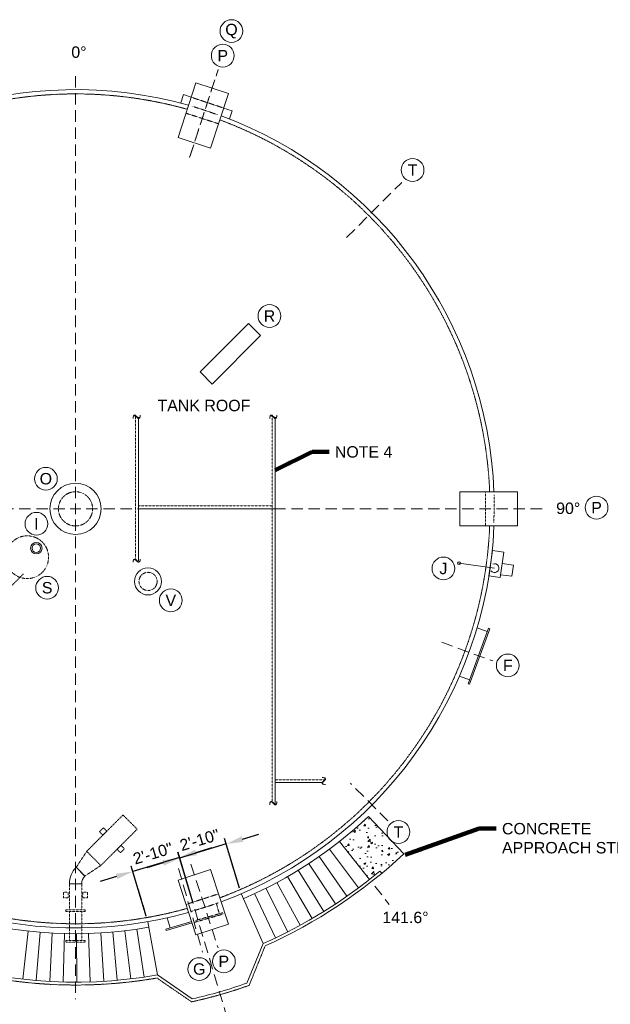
# Model space of a CAD drawing. Header units: inches. Extents: x -934 to 822, y -498 to 548.
# Tile 3 of 4: x -496 to -82, y -143 to 548. Entities that reach past the tile are written whole.
import ezdxf

# ---------------------------------------------------------------- set-up
doc = ezdxf.new("R2010")
doc.units = ezdxf.units.IN
doc.header["$MEASUREMENT"] = 0
for name, pattern in [('( Dashed )', [9, 6, -3]), ('CENTER', [0.629921, 0.393701, -0.07874, 0.07874, -0.07874]), ('HIDDEN', [0.19685, 0.15748, -0.03937])]:
    doc.linetypes.add(name, pattern=pattern)
doc.layers.get('DefPoints').update_dxf_attribs({"lineweight": 0})
for name, color, linetype, lineweight in [('G-ANNO-DIMS', 2, 'Continuous', 0), ('G-ANNO-KEYN', 2, 'Continuous', 0), ('G-ANNO-MASK', 1, 'Continuous', 0), ('G-ANNO-NOTE', 4, 'Continuous', 30), ('G-ANNO-PATT', 250, 'Continuous', 0), ('G-GRID-COOR', 2, 'Continuous', 13), ('M-DETL LGHT', 3, 'Continuous', 0), ('M-DETL-LGHT', 3, 'Continuous', 0), ('M-DETL-MEDM', 5, 'Continuous', 0), ('M-DETL-MLGT', 2, 'Continuous', 0), ('M-DETL-YELW', 2, 'Continuous', 0)]:
    doc.layers.add(name, color=color, linetype=linetype, lineweight=lineweight)
doc.styles.add("AEC_AC_10ArchDims-CC_3-16_1'", font='arial.ttf', dxfattribs={"height": 8})
doc.styles.add("AEC_AC_49Text-LeftTop_3-16_1'", font='arial.ttf', dxfattribs={"height": 8})
doc.styles.add('ROMANS-64', font='romans.shx', dxfattribs={"width": 0.8, "height": 8})
doc.dimstyles.new("AEC_AC_10_Arch-Dims_3-16_1'", dxfattribs={"dimtxt": 8, "dimasz": 12, "dimexe": 4, "dimexo": 4, "dimgap": 4, "dimtad": 1, "dimdec": 4, "dimzin": 15, "dimdsep": 46, "dimlunit": 4, "dimtxsty": "AEC_AC_10ArchDims-CC_3-16_1'", "dimcen": 0.09, "dimclrd": 256, "dimclre": 256, "dimazin": 2, "dimtfac": 0.7, "dimtdec": 4, "dimtix": 1, "dimtmove": 1, "dimatfit": 3, "dimfxl": 1, "dimfrac": 1, "dimtolj": 1, "dimtzin": 15, "dimlwd": 30, "dimlwe": 30, "dimarcsym": 0})
doc.dimstyles.new("AEC_AC_49_Notes_3-16_1'", dxfattribs={"dimtxt": 8, "dimasz": 12, "dimexe": 4, "dimexo": 4, "dimgap": 4, "dimtad": 1, "dimjust": 1, "dimdec": 3, "dimzin": 15, "dimdsep": 46, "dimlunit": 5, "dimtxsty": "AEC_AC_49Text-LeftTop_3-16_1'", "dimcen": 0.09, "dimclrd": 256, "dimclre": 256, "dimazin": 2, "dimtfac": 0.7, "dimtdec": 3, "dimtmove": 1, "dimatfit": 1, "dimfxl": 1, "dimfrac": 1, "dimtolj": 1, "dimtzin": 15, "dimlwd": 30, "dimlwe": 30, "dimarcsym": 0})

# ---------------------------------------------------------------- blocks, each defined once
blk = doc.blocks.new('45 ELL 8')
for p, q in [((6.56, 0.47), (0.47, 6.56)), ((-4.31, -4.97), (4.31, -4.97))]:
    blk.add_line(p, q)
for radius in [16.31, 7.69]:
    blk.add_arc((12, -4.97), radius, 135, 180)
blk = doc.blocks.new('*D34')
at = {"layer": 'DefPoints', "color": 0, "transparency": 16777216}
for p in [(-383.97, -40.24), (-340.79, -65.24), (-373.5, -75.07)]:
    blk.add_point(p, dxfattribs=at)
at = {"layer": 'G-ANNO-DIMS', "lineweight": 30, "transparency": 16777216}
for p, q in [((-341.94, -61.41), (-352.41, -26.58)), ((-339.77, -26.95), (-328.27, -23.5)), ((-351.26, -30.41), (-383.97, -40.24)), ((-374.65, -71.24), (-385.12, -36.41)), ((-395.46, -43.69), (-406.95, -47.15))]:
    blk.add_line(p, q, dxfattribs=at)
at = {"layer": 'G-ANNO-DIMS', "transparency": 16777216}
for points in [[(-340.34, -25.04), (-339.19, -28.87), (-351.26, -30.41)], [(-396.04, -41.78), (-394.89, -45.61), (-383.97, -40.24)]]:
    blk.add_solid(points, dxfattribs=at)
at = {"layer": 'G-ANNO-DIMS', "color": 0, "lineweight": 30, "transparency": 16777216, "insert": (-369.94, -27.58), "char_height": 8, "attachment_point": 5, "rotation": 16.73052, "style": "AEC_AC_10ArchDims-CC_3-16_1'"}
blk.add_mtext('\\A1;2\'-10"', dxfattribs=at)
blk = doc.blocks.new('*D33')
at = {"layer": 'DefPoints', "color": 0, "transparency": 16777216}
for p in [(-416.79, -49.71), (-373.5, -75.07), (-406.21, -84.9)]:
    blk.add_point(p, dxfattribs=at)
at = {"layer": 'G-ANNO-DIMS', "lineweight": 30, "transparency": 16777216}
for p, q in [((-372.58, -36.43), (-361.09, -32.97)), ((-384.08, -39.88), (-416.79, -49.71)), ((-374.65, -71.24), (-385.23, -36.05)), ((-407.36, -81.07), (-417.94, -45.88)), ((-428.28, -53.17), (-439.77, -56.62))]:
    blk.add_line(p, q, dxfattribs=at)
at = {"layer": 'G-ANNO-DIMS', "transparency": 16777216}
for points in [[(-373.16, -34.51), (-372.01, -38.34), (-384.08, -39.88)], [(-428.85, -51.25), (-427.7, -55.08), (-416.79, -49.71)]]:
    blk.add_solid(points, dxfattribs=at)
at = {"layer": 'G-ANNO-DIMS', "color": 0, "lineweight": 30, "transparency": 16777216, "insert": (-402.76, -37.05), "char_height": 8, "attachment_point": 5, "rotation": 16.73052, "style": "AEC_AC_10ArchDims-CC_3-16_1'"}
blk.add_mtext('\\A1;2\'-10"', dxfattribs=at)

msp = doc.modelspace()

# ---------------------------------------------------------------- hatches: boundary and pattern name
at = {"layer": 'G-ANNO-PATT', "linetype": 'CENTER'}
h = msp.add_hatch(dxfattribs=at)
h.set_pattern_fill('AR-CONC', color=256, style=0, pattern_type=2)
h.set_pattern_definition([(50, (-251.887, -32.66), (14.3452, -1.255), [1.5, -16.5]), (355, (-251.887, -32.66), (-2.775, 15.044), [1.2, -13.2]), (100.45, (-250.692, -32.765), (11.57, 13.789), [1.275, -14.023]), (46.184, (-251.887, -28.66), (21.345, -3.31), [2.25, -24.75]), (96.636, (-250.108, -28.936), (18.693, 19.482), [1.912, -21.034]), (351.184, (-251.887, -28.66), (18.693, 19.482), [1.8, -19.8]), (21, (-249.887, -29.66), (11.938, -8.0524), [1.5, -16.5]), (326, (-249.887, -29.66), (4.866, 14.503), [1.2, -13.2]), (71.45, (-248.892, -30.331), (16.8044, 6.4506), [1.275, -14.023]), (37.5, (-251.887, -32.6605), (0.2432, 6.6579), [0, -13.04, 0, -13.4, 0, -13.25]), (7.5, (-251.887, -32.6605), (5.2614, 7.8882), [0, -7.64, 0, -12.74, 0, -5.05]), (327.5, (-256.347, -32.6605), (10.67645, -0.4511), [0, -5, 0, -15.6, 0, -20.7]), (317.5, (-258.347, -32.66), (11.6637, 2.002), [0, -6.5, 0, -10.36, 0, -14.7])])
h.paths.add_polyline_path([(-251.39131, -11.12359, -0.022439), (-271.85292, -28.74411), (-250.66865, -55.31459, 0.006623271), (-243.40261, -49.45355), (-242.12149, -50.98937), (-225.68332, -38.09747), (-234.42563, -28.92468, -0.140308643), (-237.46347, -25.73725)])

# ---------------------------------------------------------------- linework, layer by layer
at = {"layer": 'G-ANNO-KEYN', "linetype": 'Continuous'}
for centre in [(-347.58321, 539.73101, -0.00197), (-353.69315, 522.50003, -0.00197), (-220.41937, 442.30977, -0.00197), (-320.90155, 339.93118, -0.00197), (-477.88849, 225.73953, -0.00197), (-91.26873, 205.48503, -0.00197), (-484.53437, 194.15009, -0.00197), (-198.79789, 162.83748, -0.00197), (-476.99411, 149.28021, -0.00197), (-390.16178, 140.46075, -0.00197), (-153.58514, 94.82563, -0.00197), (-230.37705, -22.02475, -0.00197), (-370.23752, -118.15153, -0.00197), (-352.94282, -112.7589, -0.00197)]:
    msp.add_circle(centre, 8, dxfattribs=at)
at = {"layer": 'G-GRID-COOR', "linetype": '( Dashed )', "ltscale": 1.333333}
for p, q in [((-376.96532, 451.15518, -0.00197), (-356.91035, 512.87806, -0.00197)), ((-376.58259, 452.33312, -0.00197), (-356.97746, 512.67149, -0.00197)), ((-457.05438, 212.17941, -0.00197), (-457.05438, 508.08394, -0.00197)), ((-464.56737, 204.66641, -0.00197), (-694.2022, 204.66641, -0.00197)), ((-449.54139, 204.66641, -0.00197), (-125.82342, 204.66641, -0.00197)), ((-457.05438, 197.15342, -0.00197), (-457.05438, -139.35498, -0.00197)), ((-199.90538, 111.09582, -0.00197), (-164.16513, 97.97737, -0.00197)), ((-237.78103, -14.15044, -0.00197), (-264.12051, 12.13421, -0.00197)), ((-384.72735, -47.56791, -0.00197), (-367.89904, -106.25521, -0.00197)), ((-376.05351, -44.62864, -0.00197), (-356.97746, -103.33866, -0.00197))]:
    msp.add_line(p, q, dxfattribs=at)
at = {"layer": 'G-GRID-COOR', "linetype": 'Continuous', "ltscale": 1.333333}
for p, q in [((-457.05438, 200.97548, -0.00197), (-457.05438, 208.35735, -0.00197)), ((-460.74532, 204.66641, -0.00197), (-453.36344, 204.66641, -0.00197))]:
    msp.add_line(p, q, dxfattribs=at)
at = {"layer": 'G-GRID-COOR', "linetype": '( Dashed )', "ltscale": 1.333333, "elevation": -0.00197, "flags": 128}
for points in [[(-266.72367, 394.99713), (-228.0912, 433.6296)], [(-342.72253, -59.84134), (-352.14129, -28.24675)], [(-343.65756, -175.71565), (-384.72426, -37.96015)], [(-407.35569, -81.05533), (-417.30723, -47.67356)], [(-247.0449, -59.87936), (-236.80007, -72.78462)]]:
    msp.add_lwpolyline(points, dxfattribs=at)
at = {"layer": 'M-DETL LGHT'}
for p, q in [((-369.54532, 300.66075, -0.00197), (-335.6042, 334.60188, -0.00197)), ((-327.11892, 326.1166, -0.00197), (-335.6042, 334.60188, -0.00197)), ((-361.06004, 292.17547, -0.00197), (-327.11892, 326.1166, -0.00197)), ((-361.06004, 292.17547, -0.00197), (-369.54532, 300.66075, -0.00197)), ((-166.85182, 157.56574, -0.00197), (-164.3467, 175.39057, -0.00197)), ((-164.3467, 175.39057, -0.00197), (-156.42456, 174.27718, -0.00197)), ((-158.92967, 156.45236, -0.00197), (-156.42456, 174.27718, -0.00197)), ((-187.80268, 166.56916, -0.00197), (-162.91611, 163.07158, -0.00197)), ((-157.53794, 166.35504, -0.00197), (-149.6158, 165.24165, -0.00197)), ((-150.72918, 157.31951, -0.00197), (-149.6158, 165.24165, -0.00197)), ((-166.85182, 157.56574, -0.00197), (-158.92967, 156.45236, -0.00197)), ((-158.65133, 158.43289, -0.00197), (-150.72918, 157.31951, -0.00197)), ((-167.15706, 120.92479, -0.00197), (-181.46237, 81.95103, -0.00197)), ((-166.2183, 120.58022, -0.00197), (-180.52361, 81.60646, -0.00197)), ((-175.15697, 121.1808, -0.00197), (-168.02408, 118.56267, -0.00197)), ((-167.15706, 120.92479, -0.00197), (-166.2183, 120.58022, -0.00197)), ((-187.47392, 87.35327, -0.00197), (-180.42866, 84.76731, -0.00197)), ((-181.46237, 81.95103, -0.00197), (-180.52361, 81.60646, -0.00197)), ((-226.49541, -37.24538, -0.00197), (-251.39131, -11.12359, -0.00197)), ((-278.76325, -34.0151, -0.00197), (-258.35926, -61.18291, -0.00197)), ((-271.85292, -28.74411, -0.00197), (-250.66667, -55.31708, -0.00197)), ((-286.11752, -39.28931, -0.00197), (-266.50216, -67.04351, -0.00197)), ((-293.1209, -44.45726, -0.00197), (-274.51085, -72.47415, -0.00197)), ((-308.15508, -53.22253, -0.00197), (-290.96291, -82.66716, -0.00197)), ((-300.67605, -48.79094, -0.00197), (-282.66635, -77.68329, -0.00197)), ((-242.12149, -50.98937, -0.00197), (-243.40261, -49.45355, -0.00197)), ((-323.48154, -61.42877, -0.00197), (-307.95583, -91.94464, -0.00197)), ((-315.75902, -57.43631, -0.00197), (-299.39471, -87.42211, -0.00197)), ((-340.78853, -65.23851, -0.00197), (-325.44195, -100.27897, -0.00197)), ((-331.3162, -65.19658, -0.00197), (-316.59823, -96.32024, -0.00197)), ((-392.72924, -82.21035, -0.00197), (-390.71857, -89.2224, -0.00197)), ((-375.49163, -84.85614, -0.00197), (-393.60236, -90.04931, -0.00197)), ((-375.18242, -85.80778, -0.00197), (-393.32672, -91.01057, -0.00197)), ((-393.60236, -90.04931, -0.00197), (-393.32672, -91.01057, -0.00197)), ((-325.44195, -100.27897, -0.00197), (-336.68577, -127.98828, -0.00197)), ((-399.50442, -122.26869, -0.00197), (-375.0911, -138.99281, -0.00197))]:
    msp.add_line(p, q, dxfattribs=at)
at = {"layer": 'M-DETL LGHT', "linetype": 'HIDDEN'}
for p, q in [((-449.19484, -35.57455, -0.00197), (-423.739, -10.11871, -0.00197)), ((-413.8395, -20.0182, -0.00197), (-423.739, -10.11871, -0.00197)), ((-439.29535, -45.47405, -0.00197), (-413.8395, -20.0182, -0.00197)), ((-456.58906, -46.76947, -0.00197), (-449.19484, -35.57455, -0.00197)), ((-439.29535, -45.47405, -0.00197), (-449.19484, -35.57455, -0.00197)), ((-450.49026, -52.86826, -0.00197), (-456.58906, -46.76947, -0.00197)), ((-450.49026, -52.86826, -0.00197), (-439.29535, -45.47405, -0.00197)), ((-461.36688, -58.30415, -0.00197), (-461.36688, -76.67281, -0.00197)), ((-452.74188, -58.30415, -0.00197), (-452.74188, -76.67281, -0.00197)), ((-463.80437, -77.79486, -0.00197), (-463.80437, -76.67281, -0.00197)), ((-450.30439, -76.67281, -0.00197), (-463.80437, -76.67281, -0.00197)), ((-450.30439, -77.79486, -0.00197), (-463.80437, -77.79486, -0.00197)), ((-461.36688, -77.79486, -0.00197), (-461.36688, -98.21154, -0.00197)), ((-452.74188, -77.79486, -0.00197), (-452.74188, -98.21154, -0.00197)), ((-450.30439, -77.79486, -0.00197), (-450.30439, -76.67281, -0.00197)), ((-463.80437, -99.33359, -0.00197), (-463.80437, -98.21154, -0.00197)), ((-450.30439, -98.21154, -0.00197), (-463.80437, -98.21154, -0.00197)), ((-450.30439, -99.33359, -0.00197), (-463.80437, -99.33359, -0.00197)), ((-450.30439, -99.33359, -0.00197), (-450.30439, -98.21154, -0.00197))]:
    msp.add_line(p, q, dxfattribs=at)
at = {"layer": 'M-DETL LGHT', "linetype": 'CENTER'}
for p, q in [((-335.17129, -129.57513, -0.00197), (-323.89208, -101.7786, -0.00197)), ((-399.98708, -124.38898, -0.00197), (-375.53538, -141.14091, -0.00197))]:
    msp.add_line(p, q, dxfattribs=at)
at = {"layer": 'M-DETL LGHT', "elevation": -0.00197, "flags": 128}
for points in [[(-375.87406, 493.34657), (-381.31041, 495.15337), (-383.20276, 489.4596)], [(-349.04015, 478.10549), (-347.1478, 483.79925), (-353.0981, 485.77687)], [(-399.50477, -122.2667), (-406.20852, -84.90344)], [(-494.08904, -125.22092), (-490.41134, -91.46078)], [(-484.63908, -126.14517), (-481.92842, -92.29365)], [(-475.16654, -126.79877), (-473.42516, -92.88358)], [(-465.6792, -127.18119), (-464.9085, -93.23007)], [(-456.18479, -127.29211), (-456.38542, -93.33283)], [(-446.6911, -127.13145), (-447.86288, -93.1918)], [(-437.20588, -126.69933), (-439.34786, -92.80708)], [(-427.73691, -125.99611), (-430.84733, -92.17898)], [(-418.29192, -125.02236), (-422.36824, -91.30803)], [(-408.87864, -123.77889), (-413.91753, -90.19493)]]:
    msp.add_lwpolyline(points, dxfattribs=at)
at = {"layer": 'M-DETL LGHT', "linetype": 'HIDDEN', "elevation": -0.00197}
msp.add_lwpolyline([(-353.09847, 485.77699), (-375.87406, 493.34657)], dxfattribs=at)
at = {"layer": 'M-DETL LGHT'}
for centre, radius in [((-457.05438, 204.66641, -0.00197), 18), ((-484.58901, 177.0433, -0.00197), 4), ((-484.58901, 177.0433, -0.00197), 3), ((-187.80268, 166.56916, -0.00197), 1), ((-406.14269, 153.75473, -0.00197), 9.5)]:
    msp.add_circle(centre, radius, dxfattribs=at)
at = {"layer": 'M-DETL LGHT', "linetype": 'HIDDEN'}
for centre, radius in [((-457.05438, 204.66641, -0.00197), 12), ((-406.14269, 153.75473, -0.00197), 6.375)]:
    msp.add_circle(centre, radius, dxfattribs=at)
at = {"layer": 'M-DETL LGHT'}
for centre, radius, start, end in [((-162.91611, 163.07158, -0.00197), 3.11508, 218.50980197, 113.57075076), ((-457.05438, 204.66641, -0.00197), 298, 221.27035143, 279.9619537), ((-457.83901, 207.92058, -0.00197), 301, 293.17982045, 313.30428217), ((-457.14414, 204.53483, -0.00197), 331.84767, 221.26349769, 280.00262602), ((-468.25512, 221.86559, -0.00197), 354.3815, 294.03948974, 313.01594123), ((-468.25512, 221.86559, -0.00197), 352.3815, 293.90867373, 309.64983667), ((-449.93209, 194.71789, -0.00197), 342, 282.64051649, 289.33735278)]:
    msp.add_arc(centre, radius, start, end, dxfattribs=at)
at = {"layer": 'M-DETL LGHT', "linetype": 'CENTER'}
for centre, radius, start, end in [((-457.0364, 204.87062, -0.00197), 334.19808, 221.42407212, 279.83554301), ((-449.93209, 194.71789, -0.00197), 344, 282.4900172, 289.48785207)]:
    msp.add_arc(centre, radius, start, end, dxfattribs=at)
at = {"layer": 'M-DETL LGHT'}
for points in [[(-349.77001, 496.02093, -0.00197), (-362.24805, 457.61747, -0.00197), (-385.07341, 465.03388, -0.00197), (-372.59537, 503.43734, -0.00197)], [(-146.80708, 192.66641, -0.00197), (-187.18686, 192.66641, -0.00197), (-187.18686, 216.66641, -0.00197), (-146.80708, 216.66641, -0.00197)], [(-372.59537, -94.10451, -0.00197), (-385.07341, -55.70105, -0.00197), (-362.24805, -48.28464, -0.00197), (-349.77001, -86.6881, -0.00197)]]:
    msp.add_3dface(points, dxfattribs=at)
at = {"layer": 'M-DETL LGHT', "linetype": 'HIDDEN'}
for points in [[(-437.84782, -24.21122, -0.00197), (-435.08603, -21.48204, -0.00197), (-437.49197, -19.04736, -0.00197), (-440.25376, -21.77654, -0.00197)], [(-427.93202, -34.12702, -0.00197), (-425.20284, -31.36523, -0.00197), (-422.76815, -33.77117, -0.00197), (-425.49733, -36.53296, -0.00197)], [(-462.14757, -68.14942, -0.00197), (-462.12451, -64.26672, -0.00197), (-465.54735, -64.24639, -0.00197), (-465.57041, -68.1291, -0.00197)], [(-451.99949, -68.14942, -0.00197), (-452.02255, -64.26672, -0.00197), (-448.59971, -64.24639, -0.00197), (-448.57665, -68.1291, -0.00197)]]:
    msp.add_3dface(points, dxfattribs=at)
at = {"layer": 'M-DETL-LGHT'}
msp.add_line((-450.49026, -52.86826, -0.00197), (-456.58906, -46.76947, -0.00197), dxfattribs=at)
at = {"layer": 'M-DETL-MEDM'}
for start, end in [(74.33925307, 141.66074693), (2.31035938, 69.66074693), (290.33925307, 357.63170674), (218.33925307, 285.66074693)]:
    msp.add_arc((-457.05438, 204.66641, -0.00197), 294, start, end, dxfattribs=at)
at = {"layer": 'M-DETL-MLGT', "linetype": 'HIDDEN', "elevation": -0.00197, "flags": 128}
msp.add_lwpolyline([(-530.05661, 122.62692), (-493.5108, 159.17273)], dxfattribs=at)
at = {"layer": 'M-DETL-MLGT', "linetype": 'HIDDEN'}
msp.add_arc((-490.99672, 170.72338, -0.00197), 15, 213.98456341, 199.92769814, dxfattribs=at)
at = {"layer": 'M-DETL-YELW', "linetype": 'HIDDEN'}
for p, q in [((-356.68575, 474.73649, -0.00197), (-379.5111, 482.1529, -0.00197)), ((-169.18686, 192.66641, -0.00197), (-169.18686, 216.66641, -0.00197)), ((-318.96649, 206.66641, -0.00197), (-412.96649, 206.66641, -0.00197)), ((-316.96649, 14.66641, -0.00197), (-282.65251, 14.66641, -0.00197)), ((-379.5111, -72.82007, -0.00197), (-356.68575, -65.40366, -0.00197)), ((-358.16442, -72.1458, -0.00197), (-356.11315, -79.29945, -0.00197)), ((-353.69441, -78.60589, -0.00197), (-373.36671, -84.24683, -0.00197)), ((-353.31774, -79.53818, -0.00197), (-373.25329, -85.25461, -0.00197)), ((-353.69441, -78.60589, -0.00197), (-353.41877, -79.56715, -0.00197))]:
    msp.add_line(p, q, dxfattribs=at)
at = {"layer": 'M-DETL-YELW'}
for p, q in [((-316.96649, 204.66641, -0.00197), (-412.96649, 204.66641, -0.00197)), ((-316.96649, 12.66641, -0.00197), (-284.28244, 12.66641, -0.00197))]:
    msp.add_line(p, q, dxfattribs=at)
at = {"layer": 'M-DETL-YELW', "linetype": 'CENTER', "elevation": -0.00197}
for points in [[(-378.6196, 484.89665, 0.302266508), (-685.22465, 385.27463)], [(-166.30191, 216.66641, 0.302266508), (-355.79425, 477.48024)], [(-355.7938, -68.14878, 0.003613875), (-351.86432, -66.65636, 0.298329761), (-166.30191, 192.66641)], [(-685.17836, 24.09183, 0.302505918), (-378.61691, -75.57213)]]:
    msp.add_lwpolyline(points, format="xyb", dxfattribs=at)
at = {"layer": 'M-DETL-YELW', "linetype": 'HIDDEN', "elevation": -0.00197}
for points in [[(-414.96649, 270.48402), (-414.96649, 169.73956)], [(-318.96649, 270.60832), (-318.96649, -0.25836)]]:
    msp.add_lwpolyline(points, dxfattribs=at)
at = {"layer": 'M-DETL-YELW', "elevation": -0.00197, "flags": 128}
for points in [[(-412.96649, 269.01402), (-412.96649, 168.12965)], [(-316.96649, 269.00862), (-316.96649, -1.86776)]]:
    msp.add_lwpolyline(points, dxfattribs=at)
at = {"layer": 'M-DETL-YELW', "linetype": 'HIDDEN'}
for centre, start, end in [((-461.49157, 199.67263, -0.00197), 69.63056956, 73.34693579), ((-463.17492, 207.34326, -0.00197), 357.63056956, 1.34693579), ((-456.3999, 211.31458, -0.00197), 285.63056956, 289.34693579)]:
    msp.add_arc(centre, 300, start, end, dxfattribs=at)

# ---------------------------------------------------------------- block references
at = {"layer": 'M-DETL-LGHT'}
msp.add_blockref('45 ELL 8', (-457.05438, -53.33359, -0.00197), dxfattribs=at)

# ---------------------------------------------------------------- texts
at = {"layer": 'G-ANNO-KEYN', "linetype": 'Continuous', "char_height": 8, "attachment_point": 5, "style": "AEC_AC_49Text-LeftTop_3-16_1'"}
for s, insert in [('Q', (-347.58389, 539.73107, -0.00197)), ('P', (-353.69383, 522.50009, -0.00197)), ('T', (-220.42005, 442.30983, -0.00197)), ('R', (-320.90223, 339.93124, -0.00197)), ('O', (-477.88916, 225.73959, -0.00197)), ('P', (-91.27033, 205.48688, -0.00197)), ('I', (-484.53505, 194.15015, -0.00197)), ('J', (-198.7995, 162.77226, -0.00197)), ('S', (-476.99479, 149.28027, -0.00197)), ('V', (-390.16246, 140.46081, -0.00197)), ('F', (-153.58675, 94.82748, -0.00197)), ('T', (-230.37866, -22.02289, -0.00197)), ('P', (-352.94442, -112.75704, -0.00197)), ('G', (-370.23912, -118.14663, -0.00197))]:
    msp.add_mtext(s, dxfattribs=dict(at, insert=insert))
at = {"layer": 'G-ANNO-MASK', "char_height": 8, "width": 13.1023608, "attachment_point": 5, "style": 'ROMANS-64'}
for insert in [(-414.21676, 269.79201, -0.00197), (-318.21676, 269.79201, -0.00197), (-414.21676, 168.88785, -0.00197), (-318.21676, -1.13315, -0.00197)]:
    msp.add_mtext('\\H1x;\\W0.8;~', dxfattribs=dict(at, insert=insert))
at = {"layer": 'G-ANNO-MASK', "insert": (-283.31237, 13.68953, -0.00197), "char_height": 8, "width": 13.1023608, "attachment_point": 5, "rotation": 90, "style": 'ROMANS-64'}
msp.add_mtext('\\H1x;\\W0.8;~', dxfattribs=at)
at = {"layer": 'G-ANNO-NOTE', "linetype": '( Dashed )', "char_height": 8, "style": "AEC_AC_49Text-LeftTop_3-16_1'"}
for s, insert, attachment_point in [('0°', (-460.00971, 528.97917), 1), ('90°', (-111.17808, 204.99554, -0.00197), 5), ('141.6%%D', (-225.42973, -81.96599), 5)]:
    msp.add_mtext(s, dxfattribs=dict(at, insert=insert, attachment_point=attachment_point))
at = {"layer": 'G-ANNO-NOTE', "char_height": 8, "style": "AEC_AC_49Text-LeftTop_3-16_1'"}
for s, insert, attachment_point in [('TANK ROOF', (-399.51619, 281.14291), 1), ('NOTE 4', (-274.98568, 244.54448, -0.00197), 4)]:
    msp.add_mtext(s, dxfattribs=dict(at, insert=insert, attachment_point=attachment_point))
at = {"layer": 'G-ANNO-NOTE', "insert": (-157.66405, -37.12581, -0.00197), "char_height": 8, "width": 100.9328967, "attachment_point": 7, "style": "AEC_AC_49Text-LeftTop_3-16_1'"}
msp.add_mtext('CONCRETE APPROACH STEP', dxfattribs=at)

# ---------------------------------------------------------------- dimensions: what is measured, and where the dimension line sits
at = {"layer": 'G-ANNO-DIMS', "lineweight": 30}
for base, p1, p2, picture, middle in [((-383.96888, -40.23889, -0.00197), (-340.78853, -65.23851, -0.00197), (-373.49852, -75.07098, -0.00197), '*D34', (-369.94119, -27.5803, -0.00197)), ((-416.78682, -49.71222, -0.00197), (-373.49852, -75.07098, -0.00197), (-406.20852, -84.90344, -0.00197), '*D33', (-402.75914, -37.05364, -0.00197))]:
    dim = msp.add_linear_dim(base=base, p1=p1, p2=p2, angle=196.73051601, text='2\'-10"', dimstyle="AEC_AC_10_Arch-Dims_3-16_1'", dxfattribs=at)
    dim.commit()
    dim.dimension.update_dxf_attribs({"geometry": picture, "text_midpoint": middle})

# ---------------------------------------------------------------- leaders
at = {"layer": 'G-ANNO-NOTE', "lineweight": 30, "annotation_type": 0, "has_hookline": 1, "hookline_direction": 0}
for points, text_width in [([(-316.96649, 231.79245, -0.00197), (-290.98568, 244.54448, -0.00197), (-278.98568, 244.54448, -0.00197)], 38.97408), ([(-225.68332, -38.09747, -0.00197), (-173.66405, -19.51504, -0.00197), (-161.66405, -19.51504, -0.00197)], 94.53206)]:
    msp.add_leader(points, dimstyle="AEC_AC_49_Notes_3-16_1'", override={"dimtad": 0, "dimclrd": 0, "dimlwd": 65534}, dxfattribs=dict(at, text_width=text_width))

doc.saveas('drawing.dxf')
